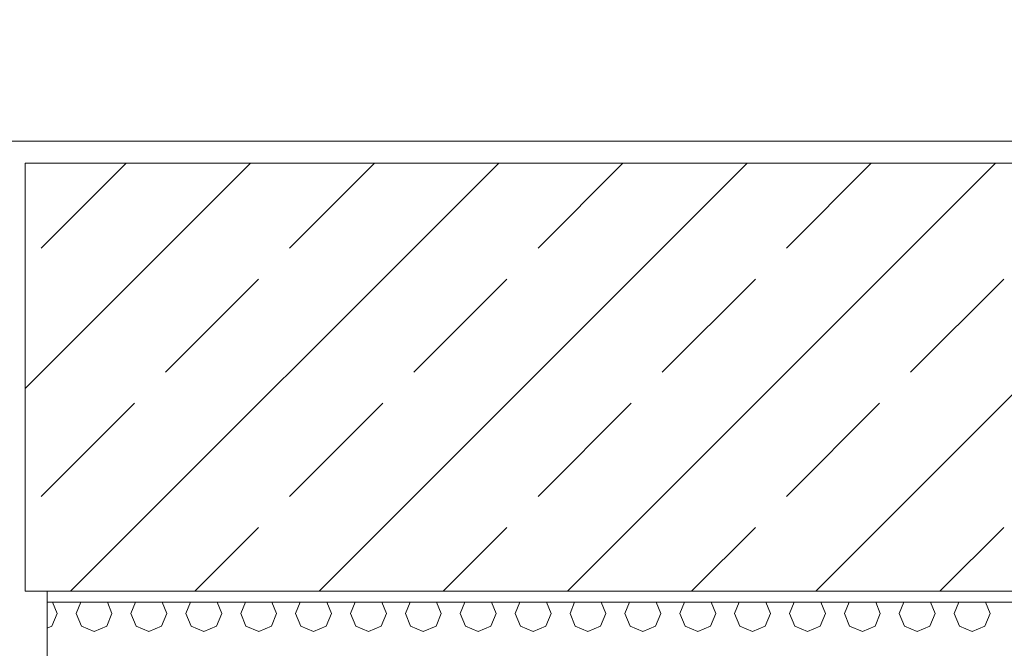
# Model space of a CAD drawing. Header units: millimetres. Extents: x 52659 to 1698020, y -10054 to 104697.
# Tile 190 of 256: x 200518 to 201415, y 14356 to 14929. Entities that reach past the tile are written whole.
import ezdxf

# ---------------------------------------------------------------- set-up
doc = ezdxf.new("R2010")
doc.units = ezdxf.units.MM
doc.header["$MEASUREMENT"] = 0
for name, color, linetype in [('02-04 BRISES SOLEIL FONCEES', 7, 'Continuous'), ('02-04 CASSETTES FONCEES', 7, 'Continuous'), ('02-04 Mur.Construction', 7, 'Continuous'), ('05-02 Cotation 200ème 100ème.Cotations', 7, 'Continuous')]:
    doc.layers.add(name, color=color, linetype=linetype)
doc.styles.add('STYLE_GENERE_3', font='ARIALN.TTF')
doc.dimstyles.new('STYLE_GENERE__1', dxfattribs={"dimtxt": 200, "dimasz": 95, "dimexe": 0.18, "dimexo": 100, "dimgap": 0, "dimtad": 0, "dimlfac": 0.001, "dimzin": 0, "dimdsep": 46, "dimtxsty": 'STYLE_GENERE_3', "dimblk": 'ARROWHEAD_6', "dimblk1": 'ARROWHEAD_6', "dimblk2": 'ARROWHEAD_6', "dimcen": 0.09, "dimclrd": 7, "dimclre": 7, "dimclrt": 7, "dimazin": 0, "dimtfac": 1, "dimtdec": 4, "dimtmove": 2, "dimatfit": 3, "dimfxl": 1, "dimtolj": 1, "dimtzin": 0, "dimarcsym": 0})
doc.dimstyles.new('STYLE_GENERE__2', dxfattribs={"dimtxt": 200, "dimasz": 95, "dimexe": 0.18, "dimexo": 100, "dimgap": 0, "dimtad": 0, "dimlfac": 0.001, "dimzin": 0, "dimdsep": 46, "dimtxsty": 'STYLE_GENERE_3', "dimblk": 'ARROWHEAD_6', "dimblk1": 'ARROWHEAD_6', "dimblk2": 'ARROWHEAD_6', "dimcen": 0.09, "dimclrd": 7, "dimclre": 7, "dimclrt": 7, "dimazin": 0, "dimtfac": 1, "dimtdec": 4, "dimtmove": 0, "dimatfit": 3, "dimfxl": 1, "dimtolj": 1, "dimtzin": 0, "dimarcsym": 0})

# ---------------------------------------------------------------- blocks, each defined once
blk = doc.blocks.new('Élément de coupe_206_1', base_point=(131932.67, 5158.07))
at = {"layer": '02-04 Mur.Construction', "color": 7, "linetype": 'Continuous', "lineweight": 9}
blk.add_line((200542.67, 13145.96), (200542.67, 14408.07), dxfattribs=at)
blk = doc.blocks.new('Élément de coupe_236_1', base_point=(131932.67, 5158.07))
at = {"layer": '02-04 Mur.Construction', "color": 7, "linetype": 'Continuous', "lineweight": 9}
blk.add_line((220582.67, 14818.07), (134892.67, 14818.07), dxfattribs=at)
blk = doc.blocks.new('*X344', base_point=(131932.67, 5158.07))
at = {"layer": '02-04 BRISES SOLEIL FONCEES', "color": 7, "linetype": 'Continuous', "lineweight": 5}
for p, q in [((200551.77, 14387.88), (200547.55, 14398.07)), ((200573.29, 14398.07), (200569.07, 14387.88)), ((200601.77, 14387.88), (200597.55, 14398.07)), ((200623.29, 14398.07), (200619.07, 14387.88)), ((200651.77, 14387.88), (200647.55, 14398.07)), ((200673.29, 14398.07), (200669.07, 14387.88)), ((200701.77, 14387.88), (200697.55, 14398.07)), ((200723.29, 14398.07), (200719.07, 14387.88)), ((200751.77, 14387.88), (200747.55, 14398.07)), ((200773.29, 14398.07), (200769.07, 14387.88)), ((200801.77, 14387.88), (200797.55, 14398.07)), ((200823.29, 14398.07), (200819.07, 14387.88)), ((200851.77, 14387.88), (200847.55, 14398.07)), ((200873.29, 14398.07), (200869.07, 14387.88)), ((200901.77, 14387.88), (200897.55, 14398.07)), ((200923.29, 14398.07), (200919.07, 14387.88)), ((200951.77, 14387.88), (200947.55, 14398.07)), ((200973.29, 14398.07), (200969.07, 14387.88)), ((201001.77, 14387.88), (200997.55, 14398.07)), ((201023.29, 14398.07), (201019.07, 14387.88)), ((201051.77, 14387.88), (201047.55, 14398.07)), ((201073.29, 14398.07), (201069.07, 14387.88)), ((201101.77, 14387.88), (201097.55, 14398.07)), ((201123.29, 14398.07), (201119.07, 14387.88)), ((201151.77, 14387.88), (201147.55, 14398.07)), ((201173.29, 14398.07), (201169.07, 14387.88)), ((201201.77, 14387.88), (201197.55, 14398.07)), ((201223.29, 14398.07), (201219.07, 14387.88)), ((201251.77, 14387.88), (201247.55, 14398.07)), ((201273.29, 14398.07), (201269.07, 14387.88)), ((201301.77, 14387.88), (201297.55, 14398.07)), ((201323.29, 14398.07), (201319.07, 14387.88)), ((201351.77, 14387.88), (201347.55, 14398.07)), ((201373.29, 14398.07), (201369.07, 14387.88)), ((201401.77, 14387.88), (201397.55, 14398.07)), ((200546.98, 14376.32), (200551.77, 14387.88)), ((200569.07, 14387.88), (200573.85, 14376.32)), ((200596.98, 14376.32), (200601.77, 14387.88)), ((200619.07, 14387.88), (200623.85, 14376.32)), ((200646.98, 14376.32), (200651.77, 14387.88)), ((200669.07, 14387.88), (200673.85, 14376.32)), ((200696.98, 14376.32), (200701.77, 14387.88)), ((200719.07, 14387.88), (200723.85, 14376.32)), ((200746.98, 14376.32), (200751.77, 14387.88)), ((200769.07, 14387.88), (200773.85, 14376.32)), ((200796.98, 14376.32), (200801.77, 14387.88)), ((200819.07, 14387.88), (200823.85, 14376.32)), ((200846.98, 14376.32), (200851.77, 14387.88)), ((200869.07, 14387.88), (200873.85, 14376.32)), ((200896.98, 14376.32), (200901.77, 14387.88)), ((200919.07, 14387.88), (200923.85, 14376.32)), ((200946.98, 14376.32), (200951.77, 14387.88)), ((200969.07, 14387.88), (200973.85, 14376.32)), ((200996.98, 14376.32), (201001.77, 14387.88)), ((201019.07, 14387.88), (201023.85, 14376.32)), ((201046.98, 14376.32), (201051.77, 14387.88)), ((201069.07, 14387.88), (201073.85, 14376.32)), ((201096.98, 14376.32), (201101.77, 14387.88)), ((201119.07, 14387.88), (201123.85, 14376.32)), ((201146.98, 14376.32), (201151.77, 14387.88)), ((201169.07, 14387.88), (201173.85, 14376.32)), ((201196.98, 14376.32), (201201.77, 14387.88)), ((201219.07, 14387.88), (201223.85, 14376.32)), ((201246.98, 14376.32), (201251.77, 14387.88)), ((201269.07, 14387.88), (201273.85, 14376.32)), ((201296.98, 14376.32), (201301.77, 14387.88)), ((201319.07, 14387.88), (201323.85, 14376.32)), ((201346.98, 14376.32), (201351.77, 14387.88)), ((201369.07, 14387.88), (201373.85, 14376.32)), ((201396.98, 14376.32), (201401.77, 14387.88)), ((200542.67, 14374.53), (200546.98, 14376.32)), ((200573.85, 14376.32), (200585.42, 14371.53)), ((200585.42, 14371.53), (200596.98, 14376.32)), ((200623.85, 14376.32), (200635.42, 14371.53)), ((200635.42, 14371.53), (200646.98, 14376.32)), ((200673.85, 14376.32), (200685.42, 14371.53)), ((200685.42, 14371.53), (200696.98, 14376.32)), ((200723.85, 14376.32), (200735.42, 14371.53)), ((200735.42, 14371.53), (200746.98, 14376.32)), ((200773.85, 14376.32), (200785.42, 14371.53)), ((200785.42, 14371.53), (200796.98, 14376.32)), ((200823.85, 14376.32), (200835.42, 14371.53)), ((200835.42, 14371.53), (200846.98, 14376.32)), ((200873.85, 14376.32), (200885.42, 14371.53)), ((200885.42, 14371.53), (200896.98, 14376.32)), ((200923.85, 14376.32), (200935.42, 14371.53)), ((200935.42, 14371.53), (200946.98, 14376.32)), ((200973.85, 14376.32), (200985.42, 14371.53)), ((200985.42, 14371.53), (200996.98, 14376.32)), ((201023.85, 14376.32), (201035.42, 14371.53)), ((201035.42, 14371.53), (201046.98, 14376.32)), ((201073.85, 14376.32), (201085.42, 14371.53)), ((201085.42, 14371.53), (201096.98, 14376.32)), ((201123.85, 14376.32), (201135.42, 14371.53)), ((201135.42, 14371.53), (201146.98, 14376.32)), ((201173.85, 14376.32), (201185.42, 14371.53)), ((201185.42, 14371.53), (201196.98, 14376.32)), ((201223.85, 14376.32), (201235.42, 14371.53)), ((201235.42, 14371.53), (201246.98, 14376.32)), ((201273.85, 14376.32), (201285.42, 14371.53)), ((201285.42, 14371.53), (201296.98, 14376.32)), ((201323.85, 14376.32), (201335.42, 14371.53)), ((201335.42, 14371.53), (201346.98, 14376.32)), ((201373.85, 14376.32), (201385.42, 14371.53)), ((201385.42, 14371.53), (201396.98, 14376.32))]:
    blk.add_line(p, q, dxfattribs=at)
blk = doc.blocks.new('Élément de coupe_321_1', base_point=(131932.67, 5158.07))
at = {"layer": '02-04 BRISES SOLEIL FONCEES', "color": 7, "linetype": 'Continuous', "lineweight": 9}
blk.add_line((202300.76, 14398.07), (200542.67, 14398.07), dxfattribs=at)
at = {"layer": '02-04 BRISES SOLEIL FONCEES', "lineweight": 0}
blk.add_blockref('*X344', (131932.67, 5158.07), dxfattribs=at)
blk = doc.blocks.new('Élément de coupe_458_1', base_point=(131932.67, 5158.07))
at = {"layer": '02-04 CASSETTES FONCEES', "color": 7, "linetype": 'Continuous', "lineweight": 9}
for p, q in [((200522.68, 14592.93), (200727.83, 14798.07)), ((200522.68, 14798.07), (200522.68, 14408.07)), ((202300.76, 14798.07), (200522.68, 14798.07)), ((200537.38, 14720.76), (200614.69, 14798.07)), ((200564.1, 14408.07), (200954.1, 14798.07)), ((200763.65, 14720.76), (200840.96, 14798.07)), ((200790.38, 14408.07), (201180.38, 14798.07)), ((200989.93, 14720.76), (201067.24, 14798.07)), ((201016.65, 14408.07), (201406.65, 14798.07)), ((201216.2, 14720.76), (201293.51, 14798.07)), ((201242.92, 14408.07), (201632.92, 14798.07)), ((200650.51, 14607.62), (200735.37, 14692.47)), ((200876.79, 14607.62), (200961.64, 14692.47)), ((201103.06, 14607.62), (201187.92, 14692.47)), ((201329.34, 14607.62), (201414.19, 14692.47)), ((200537.38, 14494.48), (200622.23, 14579.34)), ((200763.65, 14494.48), (200848.5, 14579.34)), ((200989.93, 14494.48), (201074.78, 14579.34)), ((201216.2, 14494.48), (201301.05, 14579.34)), ((200677.24, 14408.07), (200735.37, 14466.2)), ((200903.51, 14408.07), (200961.64, 14466.2)), ((201129.79, 14408.07), (201187.92, 14466.2)), ((201356.06, 14408.07), (201414.19, 14466.2)), ((200522.68, 14408.07), (202300.76, 14408.07))]:
    blk.add_line(p, q, dxfattribs=at)
blk = doc.blocks.new('*D729', base_point=(131932.67, 5158.07))
at = {"layer": '05-02 Cotation 200ème 100ème.Cotations', "color": 7, "linetype": 'Continuous', "lineweight": 25, "transparency": 16777216}
for p, q in [((187874.44, 14458.07), (187974.44, 14358.07)), ((187874.44, 13160.07), (187974.44, 13060.07))]:
    blk.add_line(p, q, dxfattribs=at)
at = {"layer": '05-02 Cotation 200ème 100ème.Cotations', "color": 7, "linetype": 'Continuous', "lineweight": 13, "transparency": 16777216}
for p, q in [((188018.19, 14408.07), (187830.69, 14408.07)), ((187924.44, 14007.95), (187924.44, 14408.07)), ((187924.44, 13110.07), (187924.44, 13510.2)), ((188018.19, 13110.07), (187830.69, 13110.07))]:
    blk.add_line(p, q, dxfattribs=at)
at = {"layer": '05-02 Cotation 200ème 100ème.Cotations', "color": 7, "lineweight": 9, "transparency": 16777216, "char_height": 200, "attachment_point": 7, "rotation": 90, "style": 'STYLE_GENERE_3'}
for s, insert in [('\\A1;0,40', (187881.59, 14381.77)), ('\\A1;1,30', (188024.44, 13535.07))]:
    blk.add_mtext(s, dxfattribs=dict(at, insert=insert))
blk = doc.blocks.new('ARROWHEAD_6')
at = {"color": 0, "linetype": 'Continuous', "lineweight": 0}
for p, q in [((-0.5, -0.5), (0.5, 0.5)), ((0, 0), (-1, 0))]:
    blk.add_line(p, q, dxfattribs=at)
blk = doc.blocks.new('*D730', base_point=(131932.67, 5158.07))
at = {"layer": '05-02 Cotation 200ème 100ème.Cotations', "color": 7, "linetype": 'Continuous', "lineweight": 25, "transparency": 16777216}
for p, q in [((187874.44, 14853.46), (187974.44, 14753.46)), ((187874.44, 14458.07), (187974.44, 14358.07))]:
    blk.add_line(p, q, dxfattribs=at)
at = {"layer": '05-02 Cotation 200ème 100ème.Cotations', "color": 7, "linetype": 'Continuous', "lineweight": 13, "transparency": 16777216}
for p, q in [((188018.19, 14803.46), (187830.69, 14803.46)), ((187924.44, 14408.07), (187924.44, 14803.46)), ((188018.19, 14408.07), (187830.69, 14408.07))]:
    blk.add_line(p, q, dxfattribs=at)
blk = doc.blocks.new('*D731', base_point=(131932.67, 5158.07))
at = {"layer": '05-02 Cotation 200ème 100ème.Cotations', "color": 7, "linetype": 'Continuous', "lineweight": 13, "transparency": 16777216}
for p, q in [((187924.44, 15506.26), (187924.44, 15581.26)), ((188018.19, 15506.26), (187830.69, 15506.26)), ((187924.44, 15403.74), (187924.44, 15506.26)), ((187924.44, 14803.46), (187924.44, 14905.98)), ((188018.19, 14803.46), (187830.69, 14803.46))]:
    blk.add_line(p, q, dxfattribs=at)
at = {"layer": '05-02 Cotation 200ème 100ème.Cotations', "color": 7, "linetype": 'Continuous', "lineweight": 25, "transparency": 16777216}
for p, q in [((187974.44, 15456.26), (187874.44, 15556.26)), ((187874.44, 14853.46), (187974.44, 14753.46))]:
    blk.add_line(p, q, dxfattribs=at)
at = {"layer": '05-02 Cotation 200ème 100ème.Cotations', "color": 7, "lineweight": 9, "transparency": 16777216, "insert": (188024.44, 14930.86), "char_height": 200, "attachment_point": 7, "rotation": 90, "style": 'STYLE_GENERE_3'}
blk.add_mtext('\\A1;0,70', dxfattribs=at)
blk = doc.blocks.new('*D744', base_point=(131932.67, 5158.07))
at = {"layer": '05-02 Cotation 200ème 100ème.Cotations', "color": 7, "linetype": 'Continuous', "lineweight": 25, "transparency": 16777216}
for p, q in [((165280.71, 14458.07), (165380.71, 14358.07)), ((165280.71, 11412.6), (165380.71, 11312.6))]:
    blk.add_line(p, q, dxfattribs=at)
at = {"layer": '05-02 Cotation 200ème 100ème.Cotations', "color": 7, "linetype": 'Continuous', "lineweight": 13, "transparency": 16777216}
for p, q in [((165424.46, 14408.07), (165236.96, 14408.07)), ((165330.71, 13134.21), (165330.71, 14408.07)), ((165330.71, 11362.6), (165330.71, 12636.46)), ((165424.46, 11362.6), (165236.96, 11362.6))]:
    blk.add_line(p, q, dxfattribs=at)
at = {"layer": '05-02 Cotation 200ème 100ème.Cotations', "color": 7, "lineweight": 9, "transparency": 16777216, "char_height": 200, "attachment_point": 7, "rotation": 90, "style": 'STYLE_GENERE_3'}
for s, insert in [('\\A1;0,40', (165287.85, 14381.77)), ('\\A1;3,05', (165430.71, 12661.33))]:
    blk.add_mtext(s, dxfattribs=dict(at, insert=insert))
blk = doc.blocks.new('*D745', base_point=(131932.67, 5158.07))
at = {"layer": '05-02 Cotation 200ème 100ème.Cotations', "color": 7, "linetype": 'Continuous', "lineweight": 25, "transparency": 16777216}
for p, q in [((165280.71, 14853.46), (165380.71, 14753.46)), ((165280.71, 14458.07), (165380.71, 14358.07))]:
    blk.add_line(p, q, dxfattribs=at)
at = {"layer": '05-02 Cotation 200ème 100ème.Cotations', "color": 7, "linetype": 'Continuous', "lineweight": 13, "transparency": 16777216}
for p, q in [((165424.46, 14803.46), (165236.96, 14803.46)), ((165330.71, 14408.07), (165330.71, 14803.46)), ((165424.46, 14408.07), (165236.96, 14408.07))]:
    blk.add_line(p, q, dxfattribs=at)
blk = doc.blocks.new('*D746', base_point=(131932.67, 5158.07))
at = {"layer": '05-02 Cotation 200ème 100ème.Cotations', "color": 7, "linetype": 'Continuous', "lineweight": 13, "transparency": 16777216}
for p, q in [((165330.71, 15506.26), (165330.71, 15581.26)), ((165424.46, 15506.26), (165236.96, 15506.26)), ((165330.71, 15403.74), (165330.71, 15506.26)), ((165330.71, 14803.46), (165330.71, 14905.98)), ((165424.46, 14803.46), (165236.96, 14803.46))]:
    blk.add_line(p, q, dxfattribs=at)
at = {"layer": '05-02 Cotation 200ème 100ème.Cotations', "color": 7, "linetype": 'Continuous', "lineweight": 25, "transparency": 16777216}
for p, q in [((165380.71, 15456.26), (165280.71, 15556.26)), ((165280.71, 14853.46), (165380.71, 14753.46))]:
    blk.add_line(p, q, dxfattribs=at)
at = {"layer": '05-02 Cotation 200ème 100ème.Cotations', "color": 7, "lineweight": 9, "transparency": 16777216, "insert": (165430.71, 14930.86), "char_height": 200, "attachment_point": 7, "rotation": 90, "style": 'STYLE_GENERE_3'}
blk.add_mtext('\\A1;0,70', dxfattribs=at)
blk = doc.blocks.new('*D764', base_point=(131932.67, 5158.07))
at = {"layer": '05-02 Cotation 200ème 100ème.Cotations', "color": 7, "linetype": 'Continuous', "lineweight": 25, "transparency": 16777216}
for p, q in [((135853.9, 14458.07), (135953.9, 14358.07)), ((135853.9, 11412.6), (135953.9, 11312.6))]:
    blk.add_line(p, q, dxfattribs=at)
at = {"layer": '05-02 Cotation 200ème 100ème.Cotations', "color": 7, "linetype": 'Continuous', "lineweight": 13, "transparency": 16777216}
for p, q in [((135997.65, 14408.07), (135810.15, 14408.07)), ((135903.9, 13134.21), (135903.9, 14408.07)), ((135903.9, 11362.6), (135903.9, 12636.46)), ((135997.65, 11362.6), (135810.15, 11362.6))]:
    blk.add_line(p, q, dxfattribs=at)
at = {"layer": '05-02 Cotation 200ème 100ème.Cotations', "color": 7, "lineweight": 9, "transparency": 16777216, "char_height": 200, "attachment_point": 7, "rotation": 90, "style": 'STYLE_GENERE_3'}
for s, insert in [('\\A1;0,40', (135861.04, 14381.77)), ('\\A1;3,05', (136003.9, 12661.33))]:
    blk.add_mtext(s, dxfattribs=dict(at, insert=insert))
blk = doc.blocks.new('*D765', base_point=(131932.67, 5158.07))
at = {"layer": '05-02 Cotation 200ème 100ème.Cotations', "color": 7, "linetype": 'Continuous', "lineweight": 25, "transparency": 16777216}
for p, q in [((135853.9, 14853.46), (135953.9, 14753.46)), ((135853.9, 14458.07), (135953.9, 14358.07))]:
    blk.add_line(p, q, dxfattribs=at)
at = {"layer": '05-02 Cotation 200ème 100ème.Cotations', "color": 7, "linetype": 'Continuous', "lineweight": 13, "transparency": 16777216}
for p, q in [((135997.65, 14803.46), (135810.15, 14803.46)), ((135903.9, 14408.07), (135903.9, 14803.46)), ((135997.65, 14408.07), (135810.15, 14408.07))]:
    blk.add_line(p, q, dxfattribs=at)
blk = doc.blocks.new('*D766', base_point=(131932.67, 5158.07))
at = {"layer": '05-02 Cotation 200ème 100ème.Cotations', "color": 7, "linetype": 'Continuous', "lineweight": 13, "transparency": 16777216}
for p, q in [((135903.9, 15506.26), (135903.9, 15581.26)), ((135997.65, 15506.26), (135810.15, 15506.26)), ((135903.9, 15403.74), (135903.9, 15506.26)), ((135903.9, 14803.46), (135903.9, 14905.98)), ((135997.65, 14803.46), (135810.15, 14803.46))]:
    blk.add_line(p, q, dxfattribs=at)
at = {"layer": '05-02 Cotation 200ème 100ème.Cotations', "color": 7, "linetype": 'Continuous', "lineweight": 25, "transparency": 16777216}
for p, q in [((135953.9, 15456.26), (135853.9, 15556.26)), ((135853.9, 14853.46), (135953.9, 14753.46))]:
    blk.add_line(p, q, dxfattribs=at)
at = {"layer": '05-02 Cotation 200ème 100ème.Cotations', "color": 7, "lineweight": 9, "transparency": 16777216, "insert": (136003.9, 14930.86), "char_height": 200, "attachment_point": 7, "rotation": 90, "style": 'STYLE_GENERE_3'}
blk.add_mtext('\\A1;0,70', dxfattribs=at)

msp = doc.modelspace()

# ---------------------------------------------------------------- block references
at = {"layer": '02-04 BRISES SOLEIL FONCEES', "lineweight": 0}
msp.add_blockref('Élément de coupe_321_1', (131932.668, 5158.072), dxfattribs=at)
at = {"layer": '02-04 CASSETTES FONCEES', "lineweight": 0}
msp.add_blockref('Élément de coupe_458_1', (131932.668, 5158.072), dxfattribs=at)
at = {"layer": '02-04 Mur.Construction', "lineweight": 0}
for name in ['Élément de coupe_236_1', 'Élément de coupe_206_1']:
    msp.add_blockref(name, (131932.668, 5158.072), dxfattribs=at)

# ---------------------------------------------------------------- dimensions: what is measured, and where the dimension line sits
at = {"layer": '05-02 Cotation 200ème 100ème.Cotations', "color": 7, "linetype": 'Continuous', "lineweight": 13}
for base, p1, p2, dimstyle, picture, middle in [((135903.901, 15506.259), (221102.731, 14803.461), (221102.731, 15506.259), 'STYLE_GENERE__2', '*D766', (135903.901, 15190.624)), ((165330.708, 15506.259), (221102.731, 14803.461), (221102.731, 15506.259), 'STYLE_GENERE__2', '*D746', (165330.708, 15190.624)), ((187924.443, 15506.259), (221102.731, 14803.461), (221102.731, 15506.259), 'STYLE_GENERE__2', '*D731', (187924.443, 15190.624)), ((135903.901, 14408.072), (220897.887, 11362.595), (220602.668, 14408.072), 'STYLE_GENERE__2', '*D764', (135903.901, 12921.098)), ((165330.708, 14408.072), (220897.887, 11362.595), (220602.668, 14408.072), 'STYLE_GENERE__2', '*D744', (165330.708, 12921.098)), ((187924.443, 14408.072), (187327.961, 13110.072), (220602.668, 14408.072), 'STYLE_GENERE__2', '*D729', (187924.443, 13794.836)), ((135903.901, 14803.461), (220602.668, 14408.072), (221102.731, 14803.461), 'STYLE_GENERE__1', '*D765', (135761.044, 14641.53)), ((165330.708, 14803.461), (220602.668, 14408.072), (221102.731, 14803.461), 'STYLE_GENERE__1', '*D745', (165187.851, 14641.53)), ((187924.443, 14803.461), (220602.668, 14408.072), (221102.731, 14803.461), 'STYLE_GENERE__1', '*D730', (187781.586, 14641.53))]:
    dim = msp.add_linear_dim(base=base, p1=p1, p2=p2, angle=90, dimstyle=dimstyle, dxfattribs=at)
    dim.commit()
    dim.dimension.update_dxf_attribs({"geometry": picture, "text_midpoint": middle, "dimtype": 160, "text_rotation": 90})

doc.saveas('drawing.dxf')
